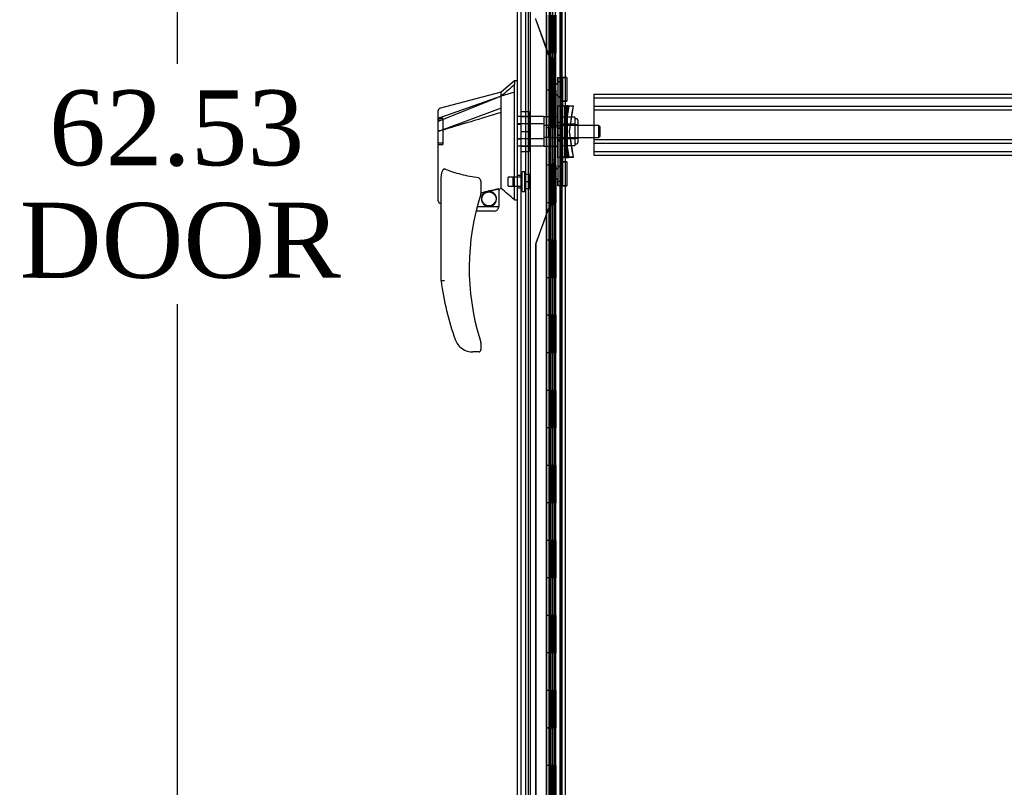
# Model space of a CAD drawing. Header units: inches. Extents: x 1 to 359, y -2 to 239.
# Tile 83 of 99: x 182 to 208, y 92 to 113. Entities that reach past the tile are written whole.
import ezdxf
from ezdxf.enums import TextEntityAlignment as Align
from ezdxf.lldxf.tags import DXFTag

# ---------------------------------------------------------------- set-up
doc = ezdxf.new("R2010")
doc.units = ezdxf.units.IN
doc.header["$MEASUREMENT"] = 0
for name, color, linetype in [('COM53964-2', 7, 'Continuous'), ('COM54746-60', 7, 'Continuous'), ('COM70220', 7, 'Continuous'), ('COM70739-9', 7, 'Continuous'), ('COM70838', 7, 'Continuous'), ('COM70839-3', 7, 'Continuous'), ('COM71196-6', 7, 'Continuous'), ('COM71197-1', 7, 'Continuous'), ('Default', 7, 'Continuous'), ('HAN13068', 7, 'Continuous'), ('HAN13068_NUT', 7, 'Continuous'), ('HAN13068_SCREW', 7, 'Continuous'), ('HAN_NUT', 7, 'Continuous'), ('RVT19000', 7, 'Continuous'), ('SPC87322', 7, 'Continuous')]:
    doc.layers.add(name, color=color, linetype=linetype)
doc.styles.add('SEACAD_Times_New_Roman', font='times.ttf')
tags = doc.linetypes.add('HIDDEN2', pattern=[0.1875, 0.125, -0.0625]).pattern_tags.tags
tags[6:7] = [DXFTag(74, 4), DXFTag(75, 0), DXFTag(340, '0'), DXFTag(46, 0.0), DXFTag(50, 0.0), DXFTag(44, 0.0), DXFTag(45, 0.0)]
tags[4:5] = [DXFTag(74, 4), DXFTag(75, 0), DXFTag(340, '0'), DXFTag(46, 0.0), DXFTag(50, 0.0), DXFTag(44, 0.0), DXFTag(45, 0.0)]
doc.dimstyles.new('HAMMOND_(STH_-_540x360)', dxfattribs={"dimtxt": 2, "dimasz": 2.5, "dimexe": 1, "dimexo": 1, "dimgap": 0.5, "dimtad": 0, "dimtih": 1, "dimtoh": 1, "dimzin": 0, "dimdsep": 46, "dimtxsty": 'SEACAD_Times_New_Roman', "dimblk1": '_SE_FILLED', "dimblk2": '_SE_FILLED', "dimsah": 1, "dimcen": 1, "dimadec": 0, "dimazin": 0, "dimtfac": 0.8, "dimtofl": 0, "dimtmove": 0, "dimatfit": 3, "dimfxl": 1, "dimtolj": 1, "dimtzin": 0, "dimarcsym": 0})

# ---------------------------------------------------------------- blocks, each defined once
blk = doc.blocks.new('SE4')
at = {"layer": 'COM53964-2', "color": 7, "linetype": 'HIDDEN2'}
for p, q in [((197.04, 110.716), (197.04, 110.578)), ((197.04, 110.716), (219.415, 110.716)), ((197.04, 110.621), (219.415, 110.621)), ((197.04, 110.578), (197.04, 109.229)), ((197.04, 110.397), (219.415, 110.397)), ((197.04, 110.302), (219.415, 110.302)), ((197.04, 109.505), (219.415, 109.505)), ((197.04, 109.41), (219.415, 109.41)), ((197.04, 109.229), (197.04, 109.091)), ((197.04, 109.186), (219.415, 109.186)), ((197.04, 109.091), (219.415, 109.091))]:
    blk.add_line(p, q, dxfattribs=at)
at = {"layer": 'COM54746-60', "color": 7, "linetype": 'HIDDEN2'}
for p, q in [((195.295, 139.821), (195.295, 79.821)), ((196.135, 139.821), (196.135, 79.821)), ((195.849, 138.821), (195.849, 79.821)), ((195.949, 79.821), (195.949, 138.821)), ((195.844, 112.821), (195.844, 111.82)), ((195.889, 112.821), (195.889, 111.82)), ((195.894, 112.821), (195.894, 111.82)), ((195.899, 111.821), (195.899, 112.821)), ((195.941, 111.821), (195.941, 112.821)), ((195.954, 111.82), (195.954, 112.821)), ((195.986, 111.821), (195.986, 112.821)), ((196.034, 111.821), (196.034, 112.821)), ((196.135, 112.669), (196.197, 112.669)), ((195.844, 111.822), (195.782, 111.822)), ((195.844, 111.822), (195.889, 111.822)), ((195.844, 111.821), (195.844, 110.821)), ((196.016, 111.822), (195.889, 111.822)), ((195.889, 110.821), (195.889, 111.82)), ((195.894, 110.821), (195.894, 111.82)), ((195.899, 111.821), (195.899, 110.821)), ((195.941, 111.821), (195.941, 110.821)), ((195.954, 110.821), (195.954, 111.82)), ((196.016, 111.82), (196.016, 111.821)), ((196.016, 110.821), (196.016, 111.82)), ((196.025, 111.821), (196.025, 110.821)), ((196.034, 111.821), (196.03, 111.821)), ((196.03, 110.821), (196.03, 111.821)), ((196.034, 110.821), (196.034, 111.821)), ((195.844, 110.821), (195.844, 109.82)), ((195.889, 110.821), (195.889, 109.82)), ((195.894, 110.821), (195.894, 109.82)), ((195.899, 109.821), (195.899, 110.821)), ((195.941, 109.821), (195.941, 110.821)), ((195.954, 109.82), (195.954, 110.821)), ((195.986, 109.821), (195.986, 110.821)), ((196.034, 110.821), (196.03, 110.821)), ((196.034, 109.821), (196.034, 110.821)), ((195.844, 109.822), (195.782, 109.822)), ((195.844, 109.822), (195.889, 109.822)), ((195.844, 109.821), (195.844, 108.821)), ((196.016, 109.822), (195.889, 109.822)), ((195.889, 108.821), (195.889, 109.82)), ((195.894, 108.821), (195.894, 109.82)), ((195.899, 109.821), (195.899, 108.821)), ((195.941, 109.821), (195.941, 108.821)), ((195.954, 108.821), (195.954, 109.82)), ((196.016, 109.82), (196.016, 109.821)), ((196.016, 108.821), (196.016, 109.82)), ((196.025, 109.821), (196.025, 108.821)), ((196.034, 109.821), (196.03, 109.821)), ((196.03, 108.821), (196.03, 109.821)), ((196.034, 108.821), (196.034, 109.821)), ((195.844, 108.821), (195.844, 107.82)), ((195.889, 108.821), (195.889, 107.82)), ((195.894, 108.821), (195.894, 107.82)), ((195.899, 107.821), (195.899, 108.821)), ((195.941, 107.821), (195.941, 108.821)), ((195.954, 107.82), (195.954, 108.821)), ((195.986, 107.821), (195.986, 108.821)), ((196.034, 108.821), (196.03, 108.821)), ((196.034, 107.821), (196.034, 108.821)), ((195.844, 107.822), (195.782, 107.822)), ((195.844, 107.822), (195.889, 107.822)), ((195.844, 107.821), (195.844, 106.821)), ((195.924, 107.822), (195.889, 107.822)), ((195.889, 106.821), (195.889, 107.82)), ((195.894, 106.821), (195.894, 107.82)), ((195.899, 107.821), (195.899, 106.821)), ((195.941, 107.821), (195.941, 106.821)), ((195.954, 106.821), (195.954, 107.82)), ((196.016, 107.822), (195.999, 107.822)), ((196.016, 107.82), (196.016, 107.821)), ((196.016, 106.821), (196.016, 107.82)), ((196.025, 107.821), (196.025, 106.821)), ((196.034, 107.821), (196.03, 107.821)), ((196.03, 106.821), (196.03, 107.821)), ((196.034, 106.821), (196.034, 107.821)), ((195.844, 106.821), (195.844, 105.82)), ((195.889, 106.821), (195.889, 105.82)), ((195.894, 106.821), (195.894, 105.82)), ((195.899, 105.821), (195.899, 106.821)), ((195.941, 105.821), (195.941, 106.821)), ((195.954, 105.82), (195.954, 106.821)), ((195.986, 105.821), (195.986, 106.821)), ((196.034, 106.821), (196.03, 106.821)), ((196.034, 105.821), (196.034, 106.821)), ((196.197, 106.973), (196.135, 106.973)), ((196.135, 106.669), (196.197, 106.669)), ((195.844, 105.822), (195.782, 105.822)), ((195.844, 105.822), (195.889, 105.822)), ((195.844, 105.821), (195.844, 104.821)), ((196.016, 105.822), (195.889, 105.822)), ((195.889, 104.821), (195.889, 105.82)), ((195.894, 104.821), (195.894, 105.82)), ((195.899, 105.821), (195.899, 104.821)), ((195.941, 105.821), (195.941, 104.821)), ((195.954, 104.821), (195.954, 105.82)), ((196.016, 105.82), (196.016, 105.821)), ((196.016, 104.821), (196.016, 105.82)), ((196.025, 105.821), (196.025, 104.821)), ((196.034, 105.821), (196.03, 105.821)), ((196.03, 104.821), (196.03, 105.821)), ((196.034, 104.821), (196.034, 105.821)), ((195.844, 104.821), (195.844, 103.82)), ((195.889, 104.821), (195.889, 103.82)), ((195.894, 104.821), (195.894, 103.82)), ((195.899, 103.821), (195.899, 104.821)), ((195.941, 103.821), (195.941, 104.821)), ((195.954, 103.82), (195.954, 104.821)), ((195.986, 103.821), (195.986, 104.821)), ((196.034, 104.821), (196.03, 104.821)), ((196.034, 103.821), (196.034, 104.821)), ((195.844, 103.822), (195.782, 103.822)), ((195.844, 103.822), (195.889, 103.822)), ((195.844, 103.821), (195.844, 102.821)), ((196.016, 103.822), (195.889, 103.822)), ((195.889, 102.821), (195.889, 103.82)), ((195.894, 102.821), (195.894, 103.82)), ((195.899, 103.821), (195.899, 102.821)), ((195.941, 103.821), (195.941, 102.821)), ((195.954, 102.821), (195.954, 103.82)), ((196.016, 103.82), (196.016, 103.821)), ((196.016, 102.821), (196.016, 103.82)), ((196.025, 103.821), (196.025, 102.821)), ((196.034, 103.821), (196.03, 103.821)), ((196.03, 102.821), (196.03, 103.821)), ((196.034, 102.821), (196.034, 103.821)), ((195.844, 102.821), (195.844, 101.82)), ((195.889, 102.821), (195.889, 101.82)), ((195.894, 102.821), (195.894, 101.82)), ((195.899, 101.821), (195.899, 102.821)), ((195.941, 101.821), (195.941, 102.821)), ((195.954, 101.82), (195.954, 102.821)), ((195.986, 101.821), (195.986, 102.821)), ((196.034, 102.821), (196.03, 102.821)), ((196.034, 101.821), (196.034, 102.821)), ((195.844, 101.822), (195.782, 101.822)), ((195.844, 101.822), (195.889, 101.822)), ((195.844, 101.821), (195.844, 100.821)), ((196.016, 101.822), (195.889, 101.822)), ((195.889, 100.821), (195.889, 101.82)), ((195.894, 100.821), (195.894, 101.82)), ((195.899, 101.821), (195.899, 100.821)), ((195.941, 101.821), (195.941, 100.821)), ((195.954, 100.821), (195.954, 101.82)), ((196.016, 101.82), (196.016, 101.821)), ((196.016, 100.821), (196.016, 101.82)), ((196.025, 101.821), (196.025, 100.821)), ((196.034, 101.821), (196.03, 101.821)), ((196.03, 100.821), (196.03, 101.821)), ((196.034, 100.821), (196.034, 101.821)), ((195.844, 100.821), (195.844, 99.82)), ((195.889, 100.821), (195.889, 99.82)), ((195.894, 100.821), (195.894, 99.82)), ((195.899, 99.821), (195.899, 100.821)), ((195.941, 99.821), (195.941, 100.821)), ((195.954, 99.82), (195.954, 100.821)), ((195.986, 99.821), (195.986, 100.821)), ((196.034, 100.821), (196.03, 100.821)), ((196.034, 99.821), (196.034, 100.821)), ((196.197, 100.973), (196.135, 100.973)), ((196.135, 100.669), (196.197, 100.669)), ((195.844, 99.822), (195.782, 99.822)), ((195.844, 99.822), (195.889, 99.822)), ((195.844, 99.821), (195.844, 98.821)), ((196.016, 99.822), (195.889, 99.822)), ((195.889, 98.821), (195.889, 99.82)), ((195.894, 98.821), (195.894, 99.82)), ((195.899, 99.821), (195.899, 98.821)), ((195.941, 99.821), (195.941, 98.821)), ((195.954, 98.821), (195.954, 99.82)), ((196.016, 99.82), (196.016, 99.821)), ((196.016, 98.821), (196.016, 99.82)), ((196.025, 99.821), (196.025, 98.821)), ((196.034, 99.821), (196.03, 99.821)), ((196.03, 98.821), (196.03, 99.821)), ((196.034, 98.821), (196.034, 99.821)), ((195.844, 98.821), (195.844, 97.82)), ((195.889, 98.821), (195.889, 97.82)), ((195.894, 98.821), (195.894, 97.82)), ((195.899, 97.821), (195.899, 98.821)), ((195.941, 97.821), (195.941, 98.821)), ((195.954, 97.82), (195.954, 98.821)), ((195.986, 97.821), (195.986, 98.821)), ((196.034, 98.821), (196.03, 98.821)), ((196.034, 97.821), (196.034, 98.821)), ((195.844, 97.822), (195.782, 97.822)), ((195.844, 97.822), (195.889, 97.822)), ((195.844, 97.821), (195.844, 96.821)), ((196.016, 97.822), (195.889, 97.822)), ((195.889, 96.821), (195.889, 97.82)), ((195.894, 96.821), (195.894, 97.82)), ((195.899, 97.821), (195.899, 96.821)), ((195.941, 97.821), (195.941, 96.821)), ((195.954, 96.821), (195.954, 97.82)), ((196.016, 97.82), (196.016, 97.821)), ((196.016, 96.821), (196.016, 97.82)), ((196.025, 97.821), (196.025, 96.821)), ((196.034, 97.821), (196.03, 97.821)), ((196.03, 96.821), (196.03, 97.821)), ((196.034, 96.821), (196.034, 97.821)), ((195.844, 96.821), (195.844, 95.82)), ((195.889, 96.821), (195.889, 95.82)), ((195.894, 96.821), (195.894, 95.82)), ((195.899, 95.821), (195.899, 96.821)), ((195.941, 95.821), (195.941, 96.821)), ((195.954, 95.82), (195.954, 96.821)), ((195.986, 95.821), (195.986, 96.821)), ((196.034, 96.821), (196.03, 96.821)), ((196.034, 95.821), (196.034, 96.821)), ((195.844, 95.822), (195.782, 95.822)), ((195.844, 95.822), (195.889, 95.822)), ((195.844, 95.821), (195.844, 94.821)), ((196.016, 95.822), (195.889, 95.822)), ((195.889, 94.821), (195.889, 95.82)), ((195.894, 94.821), (195.894, 95.82)), ((195.899, 95.821), (195.899, 94.821)), ((195.941, 95.821), (195.941, 94.821)), ((195.954, 94.821), (195.954, 95.82)), ((196.016, 95.82), (196.016, 95.821)), ((196.016, 94.821), (196.016, 95.82)), ((196.025, 95.821), (196.025, 94.821)), ((196.034, 95.821), (196.03, 95.821)), ((196.03, 94.821), (196.03, 95.821)), ((196.034, 94.821), (196.034, 95.821)), ((196.197, 94.973), (196.135, 94.973)), ((195.844, 94.821), (195.844, 93.82)), ((195.889, 94.821), (195.889, 93.82)), ((195.894, 94.821), (195.894, 93.82)), ((195.899, 93.821), (195.899, 94.821)), ((195.941, 93.821), (195.941, 94.821)), ((195.954, 93.82), (195.954, 94.821)), ((195.986, 93.821), (195.986, 94.821)), ((196.034, 94.821), (196.03, 94.821)), ((196.034, 93.821), (196.034, 94.821)), ((196.135, 94.669), (196.197, 94.669)), ((195.844, 93.822), (195.782, 93.822)), ((195.844, 93.822), (195.889, 93.822)), ((195.844, 93.821), (195.844, 92.821)), ((196.016, 93.822), (195.889, 93.822)), ((195.889, 92.821), (195.889, 93.82)), ((195.894, 92.821), (195.894, 93.82)), ((195.899, 93.821), (195.899, 92.821)), ((195.941, 93.821), (195.941, 92.821)), ((195.954, 92.821), (195.954, 93.82)), ((196.016, 93.82), (196.016, 93.821)), ((196.016, 92.821), (196.016, 93.82)), ((196.025, 93.821), (196.025, 92.821)), ((196.034, 93.821), (196.03, 93.821)), ((196.03, 92.821), (196.03, 93.821)), ((196.034, 92.821), (196.034, 93.821)), ((195.844, 92.821), (195.844, 91.82)), ((195.889, 92.821), (195.889, 91.82)), ((195.894, 92.821), (195.894, 91.82)), ((195.899, 91.821), (195.899, 92.821)), ((195.941, 91.821), (195.941, 92.821)), ((195.954, 91.82), (195.954, 92.821)), ((195.986, 91.821), (195.986, 92.821)), ((196.034, 92.821), (196.03, 92.821)), ((196.034, 91.821), (196.034, 92.821))]:
    blk.add_line(p, q, dxfattribs=at)
at = {"layer": 'COM54746-60', "color": 7, "linetype": 'Continuous'}
for p, q in [((195.782, 112.821), (195.782, 111.82)), ((196.016, 111.821), (196.016, 112.821)), ((196.025, 111.821), (196.025, 112.821)), ((196.03, 112.821), (196.03, 111.821)), ((195.986, 111.821), (195.782, 111.821)), ((195.782, 111.821), (195.782, 110.821)), ((196.016, 111.82), (195.782, 111.82)), ((195.986, 111.821), (195.986, 110.821)), ((196.03, 111.821), (195.986, 111.821)), ((195.782, 110.821), (195.782, 109.82)), ((195.986, 110.821), (195.782, 110.821)), ((195.986, 110.821), (195.782, 110.821)), ((196.03, 110.821), (195.986, 110.821)), ((196.016, 109.821), (196.016, 110.821)), ((196.025, 109.821), (196.025, 110.821)), ((196.03, 110.821), (196.03, 109.821)), ((195.986, 109.821), (195.782, 109.821)), ((195.782, 109.821), (195.782, 108.821)), ((196.016, 109.82), (195.782, 109.82)), ((195.986, 109.821), (195.986, 108.821)), ((196.03, 109.821), (195.986, 109.821)), ((195.782, 108.821), (195.782, 107.82)), ((195.986, 108.821), (195.782, 108.821)), ((195.986, 108.821), (195.782, 108.821)), ((196.03, 108.821), (195.986, 108.821)), ((196.016, 107.821), (196.016, 108.821)), ((196.025, 107.821), (196.025, 108.821)), ((196.03, 108.821), (196.03, 107.821)), ((195.986, 107.821), (195.782, 107.821)), ((195.782, 107.821), (195.782, 106.821)), ((196.016, 107.82), (195.782, 107.82)), ((195.986, 107.821), (195.986, 106.821)), ((196.03, 107.821), (195.986, 107.821)), ((195.782, 106.821), (195.782, 105.82)), ((195.986, 106.821), (195.782, 106.821)), ((195.986, 106.821), (195.782, 106.821)), ((196.03, 106.821), (195.986, 106.821)), ((196.016, 105.821), (196.016, 106.821)), ((196.025, 105.821), (196.025, 106.821)), ((196.03, 106.821), (196.03, 105.821)), ((195.986, 105.821), (195.782, 105.821)), ((195.782, 105.821), (195.782, 104.821)), ((196.016, 105.82), (195.782, 105.82)), ((195.986, 105.821), (195.986, 104.821)), ((196.03, 105.821), (195.986, 105.821)), ((195.782, 104.821), (195.782, 103.82)), ((195.986, 104.821), (195.782, 104.821)), ((195.986, 104.821), (195.782, 104.821)), ((196.03, 104.821), (195.986, 104.821)), ((196.016, 103.821), (196.016, 104.821)), ((196.025, 103.821), (196.025, 104.821)), ((196.03, 104.821), (196.03, 103.821)), ((195.986, 103.821), (195.782, 103.821)), ((195.782, 103.821), (195.782, 102.821)), ((196.016, 103.82), (195.782, 103.82)), ((195.986, 103.821), (195.986, 102.821)), ((196.03, 103.821), (195.986, 103.821)), ((195.782, 102.821), (195.782, 101.82)), ((195.986, 102.821), (195.782, 102.821)), ((195.986, 102.821), (195.782, 102.821)), ((196.03, 102.821), (195.986, 102.821)), ((196.016, 101.821), (196.016, 102.821)), ((196.025, 101.821), (196.025, 102.821)), ((196.03, 102.821), (196.03, 101.821)), ((195.986, 101.821), (195.782, 101.821)), ((195.782, 101.821), (195.782, 100.821)), ((196.016, 101.82), (195.782, 101.82)), ((195.986, 101.821), (195.986, 100.821)), ((196.03, 101.821), (195.986, 101.821)), ((195.782, 100.821), (195.782, 99.82)), ((195.986, 100.821), (195.782, 100.821)), ((195.986, 100.821), (195.782, 100.821)), ((196.03, 100.821), (195.986, 100.821)), ((196.016, 99.821), (196.016, 100.821)), ((196.025, 99.821), (196.025, 100.821)), ((196.03, 100.821), (196.03, 99.821)), ((195.986, 99.821), (195.782, 99.821)), ((195.782, 99.821), (195.782, 98.821)), ((196.016, 99.82), (195.782, 99.82)), ((195.986, 99.821), (195.986, 98.821)), ((196.03, 99.821), (195.986, 99.821)), ((195.782, 98.821), (195.782, 97.82)), ((195.986, 98.821), (195.782, 98.821)), ((195.986, 98.821), (195.782, 98.821)), ((196.03, 98.821), (195.986, 98.821)), ((196.016, 97.821), (196.016, 98.821)), ((196.025, 97.821), (196.025, 98.821)), ((196.03, 98.821), (196.03, 97.821)), ((195.986, 97.821), (195.782, 97.821)), ((195.782, 97.821), (195.782, 96.821)), ((196.016, 97.82), (195.782, 97.82)), ((195.986, 97.821), (195.986, 96.821)), ((196.03, 97.821), (195.986, 97.821)), ((195.782, 96.821), (195.782, 95.82)), ((195.986, 96.821), (195.782, 96.821)), ((195.986, 96.821), (195.782, 96.821)), ((196.03, 96.821), (195.986, 96.821)), ((196.016, 95.821), (196.016, 96.821)), ((196.025, 95.821), (196.025, 96.821)), ((196.03, 96.821), (196.03, 95.821)), ((195.986, 95.821), (195.782, 95.821)), ((195.782, 95.821), (195.782, 94.821)), ((196.016, 95.82), (195.782, 95.82)), ((195.986, 95.821), (195.986, 94.821)), ((196.03, 95.821), (195.986, 95.821)), ((195.782, 94.821), (195.782, 93.82)), ((195.986, 94.821), (195.782, 94.821)), ((195.986, 94.821), (195.782, 94.821)), ((196.03, 94.821), (195.986, 94.821)), ((196.016, 93.821), (196.016, 94.821)), ((196.025, 93.821), (196.025, 94.821)), ((196.03, 94.821), (196.03, 93.821)), ((195.986, 93.821), (195.782, 93.821)), ((195.782, 93.821), (195.782, 92.821)), ((196.016, 93.82), (195.782, 93.82)), ((195.986, 93.821), (195.986, 92.821)), ((196.03, 93.821), (195.986, 93.821)), ((195.782, 92.821), (195.782, 91.82)), ((195.986, 92.821), (195.782, 92.821)), ((195.986, 92.821), (195.782, 92.821)), ((196.03, 92.821), (195.986, 92.821)), ((196.016, 91.821), (196.016, 92.821)), ((196.025, 91.821), (196.025, 92.821)), ((196.03, 92.821), (196.03, 91.821))]:
    blk.add_line(p, q, dxfattribs=at)
at = {"layer": 'COM70220', "color": 7, "linetype": 'HIDDEN2'}
for p, q in [((195.106, 79.255), (195.106, 140.315)), ((195.107, 79.255), (195.107, 140.315)), ((195.109, 79.255), (195.109, 140.315)), ((195.355, 79.255), (195.355, 140.315))]:
    blk.add_line(p, q, dxfattribs=at)
at = {"layer": 'COM70739-9', "color": 7, "linetype": 'HIDDEN2'}
blk.add_line((196.167, 140.117), (196.167, 79.497), dxfattribs=at)
at = {"layer": 'COM70838', "color": 7, "linetype": 'HIDDEN2'}
for p, q in [((196.084, 111.115), (196.084, 111.151)), ((196.084, 111.151), (196.209, 111.151)), ((196.084, 111.115), (196.084, 110.401)), ((196.209, 111.034), (196.084, 111.034)), ((196.087, 111.034), (196.087, 111.159)), ((196.087, 111.159), (196.212, 111.159)), ((196.212, 111.042), (196.087, 111.042)), ((196.087, 111.034), (196.087, 108.409)), ((196.209, 111.151), (196.209, 111.115)), ((196.209, 110.456), (196.209, 111.115)), ((196.212, 111.159), (196.212, 111.034)), ((196.212, 111.034), (196.212, 108.409)), ((196.084, 110.644), (196.209, 110.644)), ((196.087, 110.652), (196.212, 110.652)), ((196.209, 108.999), (196.209, 110.456)), ((196.084, 109.026), (196.084, 110.401)), ((196.084, 110.401), (196.142, 110.401)), ((196.087, 110.409), (196.215, 110.409)), ((196.142, 109.026), (196.142, 110.401)), ((196.142, 110.401), (196.267, 110.401)), ((196.144, 109.026), (196.144, 110.401)), ((196.145, 110.409), (196.145, 109.034)), ((196.147, 110.409), (196.147, 109.034)), ((196.215, 110.409), (196.329, 110.409)), ((196.267, 109.026), (196.267, 110.401)), ((196.369, 110.401), (196.267, 110.401)), ((196.269, 109.714), (196.351, 110.276)), ((196.27, 110.409), (196.27, 109.034)), ((196.373, 110.409), (196.273, 109.721)), ((196.303, 109.026), (196.303, 110.401)), ((196.306, 110.409), (196.306, 109.034)), ((196.326, 109.026), (196.326, 110.401)), ((196.329, 110.409), (196.329, 109.034)), ((196.329, 110.409), (196.499, 110.409)), ((196.351, 110.276), (196.369, 110.401)), ((196.369, 110.401), (196.496, 110.401)), ((196.396, 109.714), (196.477, 110.276)), ((196.399, 109.721), (196.499, 110.409)), ((196.496, 110.401), (196.477, 110.276)), ((196.084, 109.959), (196.087, 109.959)), ((196.087, 109.966), (196.212, 109.966)), ((196.209, 109.8), (196.084, 109.8)), ((196.212, 109.808), (196.087, 109.808)), ((196.351, 109.151), (196.269, 109.714)), ((196.273, 109.721), (196.373, 109.034)), ((196.477, 109.151), (196.396, 109.714)), ((196.499, 109.034), (196.399, 109.721)), ((196.084, 109.627), (196.209, 109.627)), ((196.084, 109.469), (196.209, 109.469)), ((196.087, 109.635), (196.212, 109.635)), ((196.087, 109.476), (196.212, 109.476)), ((196.369, 109.026), (196.351, 109.151)), ((196.477, 109.151), (196.496, 109.026)), ((196.142, 109.026), (196.084, 109.026)), ((196.084, 109.026), (196.084, 108.313)), ((196.087, 109.034), (196.226, 109.034)), ((196.267, 109.026), (196.142, 109.026)), ((196.209, 108.313), (196.209, 108.999)), ((196.329, 109.034), (196.226, 109.034)), ((196.267, 109.026), (196.369, 109.026)), ((196.499, 109.034), (196.329, 109.034)), ((196.496, 109.026), (196.369, 109.026)), ((196.209, 108.783), (196.084, 108.783)), ((196.212, 108.791), (196.087, 108.791)), ((196.084, 108.393), (196.209, 108.393)), ((196.087, 108.284), (196.087, 108.409)), ((196.087, 108.401), (196.212, 108.401)), ((196.212, 108.409), (196.212, 108.284)), ((196.084, 108.276), (196.084, 108.313)), ((196.209, 108.276), (196.084, 108.276)), ((196.212, 108.284), (196.087, 108.284)), ((196.209, 108.313), (196.209, 108.276))]:
    blk.add_line(p, q, dxfattribs=at)
for centre, start, end in [((196.326, 110.456), 180, 208.0398), ((196.329, 110.436), 180, 193.5446), ((196.326, 108.999), 166.4554, 180), ((196.329, 108.979), 151.9602, 180)]:
    blk.add_arc(centre, 0.117, start, end, dxfattribs=at)
at = {"layer": 'COM70839-3', "color": 7, "linetype": 'HIDDEN2'}
for p, q in [((195.95, 110.476), (195.95, 138.378)), ((195.953, 110.483), (195.953, 138.386)), ((196.022, 110.476), (196.022, 138.378)), ((196.025, 110.483), (196.025, 138.386)), ((195.498, 112.694), (195.83, 111.775)), ((195.502, 112.701), (195.833, 111.783)), ((195.936, 110.564), (195.936, 111.614)), ((195.939, 111.622), (195.983, 111.622)), ((195.939, 110.572), (195.939, 111.622)), ((195.98, 110.564), (195.98, 111.614)), ((195.983, 110.572), (195.983, 111.622)), ((196.022, 110.98), (195.95, 110.98)), ((196.025, 110.987), (195.953, 110.987)), ((195.95, 110.699), (196.022, 110.699)), ((195.953, 110.706), (196.025, 110.706)), ((195.939, 110.572), (195.983, 110.572)), ((195.95, 110.464), (195.95, 110.476)), ((196.022, 110.464), (195.95, 110.464)), ((195.953, 110.472), (195.953, 110.483)), ((196.025, 110.483), (195.953, 110.483)), ((196.025, 110.472), (195.953, 110.472)), ((196.022, 110.476), (196.022, 110.464)), ((196.025, 110.483), (196.025, 110.472)), ((195.936, 108.863), (195.936, 107.813)), ((195.939, 108.871), (195.983, 108.871)), ((195.939, 108.871), (195.939, 107.821)), ((195.95, 108.952), (195.95, 108.963)), ((195.95, 81.049), (195.95, 108.952)), ((195.953, 108.971), (196.025, 108.971)), ((195.953, 108.959), (195.953, 108.971)), ((195.953, 81.057), (195.953, 108.959)), ((196.025, 108.959), (195.953, 108.959)), ((195.98, 108.863), (195.98, 107.813)), ((195.983, 108.871), (195.983, 107.821)), ((196.022, 81.049), (196.022, 108.952)), ((196.025, 108.971), (196.025, 108.959)), ((196.025, 81.057), (196.025, 108.959)), ((196.022, 108.729), (195.95, 108.729)), ((196.025, 108.736), (195.953, 108.736)), ((195.95, 108.448), (196.022, 108.448)), ((195.953, 108.455), (196.025, 108.455)), ((195.83, 107.652), (195.498, 106.734)), ((195.833, 107.66), (195.502, 106.741)), ((195.491, 106.691), (195.491, 81.049)), ((195.494, 106.699), (195.494, 81.057))]:
    blk.add_line(p, q, dxfattribs=at)
for centre, radius, start, end in [((195.616, 112.736), 0.125, 180, 199.8633), ((195.947, 111.818), 0.125, 199.8633, 244.8156), ((195.951, 111.825), 0.125, 199.8633, 244.8156), ((195.852, 111.614), 0.1, 51.6473, 64.8156), ((195.855, 111.622), 0.1, 51.6473, 64.8156), ((195.813, 111.629), 0.126, 356.7518, 34.4855), ((195.815, 107.813), 0.125, 325.3217, 3.4411), ((195.947, 107.61), 0.125, 115.1844, 160.1367), ((195.951, 107.617), 0.125, 115.1844, 160.1367), ((195.852, 107.813), 0.1, 295.1844, 308.3527), ((195.855, 107.821), 0.1, 295.1844, 308.3527), ((195.616, 106.691), 0.125, 160.1367, 180), ((195.619, 106.699), 0.125, 160.1367, 180)]:
    blk.add_arc(centre, radius, start, end, dxfattribs=at)
for points, knots in [([(195.917, 111.7), (195.919, 111.699), (195.921, 111.698), (195.927, 111.696), (195.935, 111.692), (195.95, 111.682), (195.965, 111.67), (195.974, 111.655), (195.979, 111.644), (195.982, 111.635), (195.983, 111.627), (195.983, 111.624), (195.983, 111.622)], [0, 0, 0, 0, 0.046761, 0.078989, 0.156051, 0.302551, 0.565706, 0.683753, 0.793954, 0.898513, 0.94939, 1, 1, 1, 1]), ([(196.025, 110.483), (196.025, 110.488), (196.022, 110.493), (196.013, 110.505), (196.007, 110.513), (195.997, 110.528), (195.992, 110.536), (195.987, 110.549), (195.985, 110.554), (195.984, 110.56), (195.984, 110.563), (195.983, 110.565), (195.983, 110.566), (195.983, 110.567), (195.983, 110.568), (195.983, 110.569), (195.983, 110.57), (195.983, 110.572)], [0, 0, 0, 0, 0.25, 0.25, 0.5, 0.5, 0.75, 0.75, 0.875, 0.875, 0.9375, 0.9375, 0.953125, 0.953125, 0.96875, 0.96875, 1, 1, 1, 1]), ([(195.983, 108.871), (195.983, 108.872), (195.983, 108.872), (195.983, 108.873), (195.983, 108.874), (195.983, 108.875), (195.983, 108.876), (195.984, 108.88), (195.984, 108.882), (195.985, 108.889), (195.987, 108.893), (195.992, 108.906), (195.997, 108.915), (196.007, 108.93), (196.013, 108.937), (196.02, 108.946), (196.022, 108.949), (196.023, 108.953), (196.024, 108.953), (196.024, 108.954), (196.024, 108.955), (196.025, 108.956), (196.025, 108.956), (196.025, 108.957), (196.025, 108.957), (196.025, 108.957), (196.025, 108.957), (196.025, 108.958), (196.025, 108.958), (196.025, 108.959)], [0, 0, 0, 0, 0.015625, 0.015625, 0.03125, 0.03125, 0.0625, 0.0625, 0.125, 0.125, 0.25, 0.25, 0.5, 0.5, 0.75, 0.75, 0.875, 0.875, 0.90625, 0.90625, 0.9375, 0.9375, 0.953125, 0.953125, 0.960938, 0.960938, 0.96875, 0.96875, 1, 1, 1, 1]), ([(195.983, 107.821), (195.983, 107.819), (195.983, 107.815), (195.982, 107.808), (195.979, 107.798), (195.974, 107.787), (195.965, 107.773), (195.95, 107.76), (195.935, 107.751), (195.927, 107.747), (195.921, 107.744), (195.919, 107.743), (195.917, 107.742)], [0, 0, 0, 0, 0.05061, 0.101487, 0.206046, 0.316229, 0.434294, 0.697449, 0.843949, 0.921009, 0.953225, 1, 1, 1, 1])]:
    blk.add_open_spline(points, degree=3, knots=knots, dxfattribs=at)
at = {"layer": 'COM71196-6', "color": 7, "linetype": 'Continuous'}
for p, q in [((195.01, 78.745), (195.01, 140.897)), ((195.78, 78.65), (195.78, 140.992))]:
    blk.add_line(p, q, dxfattribs=at)
at = {"layer": 'COM71196-6', "color": 7, "linetype": 'HIDDEN2'}
for p, q in [((195.105, 78.745), (195.105, 140.897)), ((195.885, 140.557), (195.885, 79.057)), ((195.01, 109.92), (195.105, 109.92)), ((195.01, 109.523), (195.105, 109.523)), ((195.105, 108.55), (195.01, 108.55)), ((195.01, 108.216), (195.105, 108.216))]:
    blk.add_line(p, q, dxfattribs=at)
at = {"layer": 'COM71197-1', "color": 7, "linetype": 'HIDDEN2'}
for p, q in [((195.23, 79.152), (195.23, 140.462)), ((196.292, 79.152), (196.292, 140.462))]:
    blk.add_line(p, q, dxfattribs=at)
at = {"layer": 'COM71197-1', "color": 7, "linetype": 'Continuous'}
blk.add_line((196.197, 79.152), (196.197, 140.462), dxfattribs=at)
at = {"layer": 'HAN13068', "color": 7, "linetype": 'Continuous'}
for p, q in [((194.93, 111.071), (194.575, 110.771)), ((195.01, 111.071), (194.927, 111.071)), ((194.93, 111.071), (194.93, 110.969)), ((194.93, 110.91), (194.93, 110.969)), ((194.575, 110.771), (192.927, 110.33)), ((194.575, 110.659), (194.575, 110.771)), ((194.93, 110.823), (194.93, 110.91)), ((194.93, 108.333), (194.93, 110.823)), ((194.575, 110.659), (192.94, 110.003)), ((194.575, 110.513), (194.575, 110.659)), ((194.575, 110.419), (194.575, 110.513)), ((192.895, 109.978), (192.895, 110.275)), ((194.575, 110.345), (192.951, 109.742)), ((194.575, 110.345), (194.575, 110.419)), ((194.575, 108.46), (194.575, 110.345)), ((192.895, 110.021), (192.895, 110.002)), ((192.895, 109.744), (192.895, 109.978)), ((192.895, 107.872), (192.895, 109.744)), ((192.949, 109.742), (192.951, 109.742)), ((192.975, 105.738), (192.975, 108.409)), ((194.035, 108.328), (194.035, 108.065)), ((194.575, 108.314), (194.575, 108.46)), ((194.93, 107.928), (194.93, 108.333)), ((194.035, 108.079), (194.162, 108.108)), ((194.246, 108.128), (194.48, 108.182)), ((194.51, 108.186), (194.575, 108.201)), ((194.51, 108.186), (194.51, 108.186)), ((194.51, 108.186), (194.51, 107.721)), ((194.575, 108.201), (194.575, 108.314)), ((192.969, 107.813), (192.975, 107.815)), ((194.93, 107.903), (194.93, 107.928)), ((194.93, 107.901), (195.01, 107.901)), ((194.385, 107.596), (193.905, 107.596)), ((193.937, 107.721), (194.51, 107.721)), ((193.538, 103.936), (193.537, 103.934)), ((194.035, 104.084), (194.035, 103.906)), ((193.975, 103.846), (193.82, 103.846))]:
    blk.add_line(p, q, dxfattribs=at)
at = {"layer": 'HAN13068', "color": 7, "linetype": 'HIDDEN2'}
for p, q in [((194.93, 110.765), (194.575, 110.659)), ((194.575, 110.659), (192.937, 110.087)), ((193.02, 110.071), (192.895, 110.071)), ((193.02, 110.021), (192.895, 110.021)), ((193.02, 110.071), (193.02, 109.371)), ((195.712, 110.117), (195.01, 110.117)), ((195.712, 109.921), (195.01, 109.921)), ((195.712, 110.117), (195.712, 109.921)), ((195.712, 109.921), (195.712, 109.522)), ((192.951, 109.738), (192.949, 109.738)), ((195.837, 109.881), (195.712, 109.881)), ((195.837, 109.881), (195.837, 109.721)), ((195.837, 109.721), (195.837, 109.561)), ((197.172, 109.881), (196.212, 109.881)), ((197.172, 109.561), (197.172, 109.881)), ((197.202, 109.851), (197.172, 109.881)), ((197.202, 109.851), (197.202, 109.591)), ((192.895, 109.421), (193.02, 109.421)), ((195.712, 109.522), (195.01, 109.522)), ((195.837, 109.561), (195.712, 109.561)), ((195.712, 109.522), (195.712, 109.326)), ((196.212, 109.561), (197.172, 109.561)), ((197.172, 109.561), (197.202, 109.591)), ((192.895, 109.371), (193.02, 109.371)), ((195.712, 109.326), (195.01, 109.326)), ((194.885, 108.5), (194.885, 108.267)), ((195.135, 108.5), (194.885, 108.5)), ((195.135, 108.546), (195.01, 108.546)), ((194.885, 108.267), (195.135, 108.267)), ((195.01, 108.221), (195.135, 108.221)), ((192.975, 107.815), (192.976, 107.815))]:
    blk.add_line(p, q, dxfattribs=at)
at = {"layer": 'HAN13068', "color": 7, "linetype": 'Continuous'}
blk.add_circle((194.249, 107.925), 0.188, dxfattribs=at)
for centre, radius, start, end in [((192.955, 110.275), 0.06, 105.824, 180.0002), ((192.94, 110.102), 0.361, 262.9065, 271.5232), ((193.975, 108.065), 0.06, 342.105, 0), ((194.249, 107.925), 0.202, 115.2676, 90.8956), ((193.987, 109.053), 0.961, 280.5316, 285.6316), ((158.164, 64.755), 56.686, 49.5649, 50.0347), ((200.139, 106.075), 6.417, 162.105, 197.0102), ((194.385, 107.721), 0.125, 270, 310.5358), ((194.385, 107.721), 0.125, 310.5358, 346.1135), ((194.385, 107.721), 0.125, 346.1135, 360), ((200.315, 106.674), 7.4, 187.261, 199.7146), ((193.82, 104.346), 0.5, 199.7146, 235.4377), ((193.82, 104.346), 0.5, 235.4377, 270), ((193.975, 103.906), 0.06, 270, 0), ((193.975, 104.084), 0.06, 0, 17.895)]:
    blk.add_arc(centre, radius, start, end, dxfattribs=at)
at = {"layer": 'HAN13068', "color": 7, "linetype": 'HIDDEN2'}
for centre, radius, start, end in [((192.955, 110.275), 0.06, 180.0002, 180.0185), ((194.249, 107.925), 0.202, 110.0952, 0), ((194.249, 107.925), 0.202, 0, 92.0856)]:
    blk.add_arc(centre, radius, start, end, dxfattribs=at)
at = {"layer": 'HAN13068', "color": 7, "linetype": 'Continuous'}
blk.add_ellipse((192.955, 107.872), major_axis=(0.06, 0), ratio=0.999979, start_param=3.141468, end_param=4.950188, dxfattribs=at)
at = {"layer": 'HAN13068', "color": 7, "linetype": 'HIDDEN2'}
blk.add_ellipse((192.955, 107.872), major_axis=(0.06, 0), ratio=0.999979, start_param=3.137508, end_param=3.141468, dxfattribs=at)
at = {"layer": 'HAN13068', "color": 7, "linetype": 'Continuous'}
blk.add_open_spline([(194.93, 110.969), (194.812, 110.866), (194.694, 110.762), (194.575, 110.659)], degree=3, dxfattribs=at)
at = {"layer": 'HAN13068', "color": 7, "linetype": 'HIDDEN2'}
for points in [[(194.575, 110.228), (194.034, 110.064), (193.492, 109.901), (192.951, 109.738)], [(194.48, 108.184), (194.332, 108.152), (194.183, 108.119), (194.035, 108.086)]]:
    blk.add_open_spline(points, degree=3, dxfattribs=at)
for points, knots in [([(192.937, 110.087), (192.925, 110.085), (192.914, 110.08), (192.899, 110.068), (192.895, 110.061), (192.895, 110.053)], [0, 0, 0, 0, 0.5, 0.5, 1, 1, 1, 1]), ([(192.949, 109.737), (192.942, 109.738), (192.935, 109.738), (192.921, 109.738), (192.916, 109.738), (192.908, 109.739), (192.906, 109.739), (192.902, 109.739), (192.901, 109.739), (192.898, 109.739), (192.897, 109.739), (192.896, 109.74), (192.895, 109.74), (192.895, 109.74)], [0, 0, 0, 0, 0.25, 0.25, 0.5, 0.5, 0.625, 0.625, 0.75, 0.75, 0.875, 0.875, 1, 1, 1, 1]), ([(194.51, 108.187), (194.51, 108.188), (194.509, 108.188), (194.506, 108.188), (194.504, 108.188), (194.496, 108.187), (194.488, 108.186), (194.48, 108.184)], [0, 0, 0, 0, 0.25, 0.25, 0.5, 0.5, 1, 1, 1, 1]), ([(193.912, 107.626), (193.911, 107.622), (193.91, 107.619), (193.909, 107.611), (193.908, 107.608), (193.906, 107.6), (193.905, 107.596), (193.905, 107.596)], [0, 0, 0, 0, 0.25, 0.25, 0.5, 0.5, 1, 1, 1, 1]), ([(193.937, 107.721), (193.937, 107.721), (193.936, 107.72), (193.936, 107.717), (193.935, 107.715), (193.933, 107.707), (193.931, 107.699), (193.929, 107.691)], [0, 0, 0, 0, 0.25, 0.25, 0.5, 0.5, 1, 1, 1, 1])]:
    blk.add_open_spline(points, degree=3, knots=knots, dxfattribs=at)
at = {"layer": 'HAN13068', "color": 7, "linetype": 'Continuous'}
for points, knots in [([(192.94, 110.003), (192.927, 110.002), (192.916, 109.999), (192.9, 109.99), (192.895, 109.984), (192.895, 109.978)], [0, 0, 0, 0, 0.5, 0.5, 1, 1, 1, 1]), ([(192.975, 108.409), (192.975, 108.466), (192.979, 108.524), (192.994, 108.609), (193, 108.638), (193.015, 108.678), (193.02, 108.692), (193.033, 108.71), (193.038, 108.716), (193.05, 108.723), (193.058, 108.724), (193.065, 108.721)], [0, 0, 0, 0, 0.5, 0.5, 0.75, 0.75, 0.875, 0.875, 0.9375, 0.9375, 1, 1, 1, 1]), ([(193.975, 108.483), (193.897, 108.494), (193.82, 108.506), (193.665, 108.536), (193.588, 108.553), (193.436, 108.593), (193.36, 108.615), (193.212, 108.664), (193.138, 108.692), (193.065, 108.721)], [0, 0, 0, 0, 0.25, 0.25, 0.5, 0.5, 0.75, 0.75, 1, 1, 1, 1]), ([(193.975, 108.483), (193.979, 108.483), (193.983, 108.481), (193.989, 108.477), (193.992, 108.474), (194, 108.466), (194.004, 108.46), (194.011, 108.447), (194.014, 108.44), (194.02, 108.427), (194.022, 108.42), (194.028, 108.399), (194.031, 108.385), (194.033, 108.364), (194.034, 108.357), (194.035, 108.343), (194.035, 108.336), (194.035, 108.328)], [0, 0, 0, 0, 0.0625, 0.0625, 0.125, 0.125, 0.25, 0.25, 0.375, 0.375, 0.5, 0.5, 0.75, 0.75, 0.875, 0.875, 1, 1, 1, 1]), ([(194.48, 108.182), (194.484, 108.183), (194.488, 108.184), (194.495, 108.185), (194.499, 108.186), (194.507, 108.187), (194.51, 108.187), (194.51, 108.186)], [0, 0, 0, 0, 0.25, 0.25, 0.5, 0.5, 1, 1, 1, 1]), ([(193.065, 105.744), (193.059, 105.744), (193.053, 105.743), (193.042, 105.743), (193.036, 105.742), (193.02, 105.741), (193.01, 105.741), (192.997, 105.74), (192.994, 105.74), (192.987, 105.739), (192.984, 105.739), (192.98, 105.739), (192.978, 105.739), (192.976, 105.739), (192.975, 105.738), (192.975, 105.738)], [0, 0, 0, 0, 0.125, 0.125, 0.25, 0.25, 0.5, 0.5, 0.625, 0.625, 0.75, 0.75, 0.875, 0.875, 1, 1, 1, 1]), ([(194.003, 104.197), (194.008, 104.18), (194.013, 104.163), (194.021, 104.137), (194.024, 104.129), (194.028, 104.117), (194.029, 104.113), (194.031, 104.108), (194.031, 104.106), (194.032, 104.104), (194.032, 104.103), (194.032, 104.103)], [0, 0, 0, 0, 0.5, 0.5, 0.75, 0.75, 0.875, 0.875, 0.9375, 0.9375, 1, 1, 1, 1])]:
    blk.add_open_spline(points, degree=3, knots=knots, dxfattribs=at)
at = {"layer": 'HAN13068_NUT', "color": 7, "linetype": 'HIDDEN2'}
for p, q in [((196.537, 110.105), (196.212, 110.105)), ((196.537, 109.913), (196.212, 109.913)), ((196.537, 110.105), (196.537, 110.009)), ((196.587, 110.054), (196.537, 110.054)), ((196.537, 110.009), (196.537, 109.913)), ((196.537, 109.913), (196.537, 109.721)), ((196.617, 110.024), (196.617, 109.419)), ((196.617, 109.896), (196.212, 109.896)), ((196.537, 109.721), (196.537, 109.529)), ((196.212, 109.546), (196.617, 109.546)), ((196.537, 109.529), (196.212, 109.529)), ((196.537, 109.529), (196.537, 109.433)), ((196.537, 109.433), (196.537, 109.337)), ((196.537, 109.389), (196.587, 109.389)), ((196.537, 109.337), (196.212, 109.337))]:
    blk.add_line(p, q, dxfattribs=at)
for centre, start, end in [((196.587, 110.024), 0, 90), ((196.587, 109.419), 270, 0)]:
    blk.add_arc(centre, 0.03, start, end, dxfattribs=at)
at = {"layer": 'HAN13068_SCREW', "color": 7, "linetype": 'HIDDEN2'}
for p, q in [((195.135, 108.121), (195.135, 108.646)), ((195.205, 108.646), (195.135, 108.646)), ((195.205, 108.121), (195.205, 108.646)), ((194.76, 108.267), (194.76, 108.499)), ((195.135, 108.499), (194.76, 108.499)), ((195.342, 108.576), (195.205, 108.576)), ((195.342, 108.383), (195.205, 108.383)), ((195.342, 108.383), (195.342, 108.576)), ((195.342, 108.191), (195.342, 108.383)), ((194.76, 108.267), (195.135, 108.267)), ((195.135, 108.121), (195.205, 108.121)), ((195.342, 108.191), (195.205, 108.191))]:
    blk.add_line(p, q, dxfattribs=at)
at = {"layer": 'HAN_NUT', "color": 7, "linetype": 'HIDDEN2'}
for p, q in [((195.105, 110.251), (195.32, 110.251)), ((195.32, 109.721), (195.32, 110.251)), ((195.32, 110.114), (195.105, 110.114)), ((195.105, 109.721), (195.32, 109.721)), ((195.32, 109.191), (195.32, 109.721)), ((195.105, 109.329), (195.32, 109.329)), ((195.105, 109.191), (195.32, 109.191))]:
    blk.add_line(p, q, dxfattribs=at)
at = {"layer": 'RVT19000', "color": 7, "linetype": 'HIDDEN2'}
for p, q in [((195.872, 110.98), (195.872, 110.699)), ((196.084, 110.98), (195.872, 110.98)), ((195.875, 110.987), (195.875, 110.706)), ((196.087, 110.987), (195.875, 110.987)), ((196.209, 111.034), (196.084, 111.034)), ((196.212, 111.042), (196.087, 111.042)), ((196.209, 111.152), (196.209, 111.151)), ((196.322, 111.152), (196.209, 111.152)), ((196.212, 111.159), (196.212, 111.159)), ((196.325, 111.159), (196.212, 111.159)), ((196.322, 111.152), (196.322, 110.527)), ((196.325, 111.159), (196.325, 110.534)), ((195.872, 110.699), (196.084, 110.699)), ((195.875, 110.706), (196.087, 110.706)), ((196.084, 110.644), (196.209, 110.644)), ((196.087, 110.652), (196.212, 110.652)), ((196.209, 110.527), (196.322, 110.527)), ((196.212, 110.534), (196.325, 110.534)), ((196.322, 108.901), (196.209, 108.901)), ((196.325, 108.908), (196.212, 108.908)), ((196.322, 108.901), (196.322, 108.276)), ((196.325, 108.908), (196.325, 108.283)), ((195.872, 108.729), (195.872, 108.448)), ((196.084, 108.729), (195.872, 108.729)), ((195.875, 108.736), (195.875, 108.455)), ((196.087, 108.736), (195.875, 108.736)), ((196.209, 108.783), (196.084, 108.783)), ((196.212, 108.791), (196.087, 108.791)), ((195.872, 108.448), (196.084, 108.448)), ((195.875, 108.455), (196.087, 108.455)), ((196.084, 108.393), (196.209, 108.393)), ((196.087, 108.401), (196.212, 108.401)), ((196.209, 108.276), (196.209, 108.276)), ((196.209, 108.276), (196.322, 108.276)), ((196.212, 108.284), (196.212, 108.283)), ((196.212, 108.283), (196.325, 108.283))]:
    blk.add_line(p, q, dxfattribs=at)
at = {"layer": 'SPC87322', "color": 7, "linetype": 'HIDDEN2'}
for p, q in [((196.087, 110.114), (195.712, 110.114)), ((196.212, 109.959), (196.087, 109.959)), ((196.212, 109.949), (196.087, 109.949)), ((195.837, 109.881), (196.212, 109.881)), ((195.837, 109.561), (196.212, 109.561)), ((196.212, 109.494), (196.087, 109.494)), ((196.212, 109.484), (196.087, 109.484)), ((195.712, 109.329), (196.087, 109.329))]:
    blk.add_line(p, q, dxfattribs=at)
blk = doc.blocks.new('DMBLK8')
at = {"layer": 'Default', "linetype": 'Continuous', "transparency": 16777216}
for points in [[(185.526, 138.587), (186.359, 138.587), (185.943, 141.087)], [(185.526, 81.055), (185.943, 78.555), (186.359, 81.055)]]:
    blk.add_hatch(color=7, dxfattribs=at).paths.add_polyline_path(points)
at = {"layer": 'Default', "color": 7, "linetype": 'Continuous', "transparency": 16777216}
for p, q in [((194.543, 141.087), (184.943, 141.087)), ((185.943, 141.087), (185.943, 111.521)), ((185.943, 105.121), (185.943, 78.555)), ((194.543, 78.555), (184.943, 78.555))]:
    blk.add_line(p, q, dxfattribs=at)
at = {"layer": 'Default', "color": 7, "linetype": 'Continuous', "transparency": 16777216, "style": 'SEACAD_Times_New_Roman'}
for s, p in [('62.53', (182.53, 110.821)), ('DOOR', (181.748, 107.821))]:
    blk.add_text(s, height=2, dxfattribs=at).set_placement(p, align=Align.TOP_LEFT)
blk = doc.blocks.new('_SE_FILLED')
at = {"color": 0}
blk.add_line((0, 0), (-1, 0), dxfattribs=at)
blk.add_solid([(0, 0), (-1, -0.1665), (-1, 0.1665), (0, 0)], dxfattribs=at)

msp = doc.modelspace()

# ---------------------------------------------------------------- block references
at = {"layer": 'Default'}
msp.add_blockref('SE4', (0, 0), dxfattribs=at)

# ---------------------------------------------------------------- dimensions: what is measured, and where the dimension line sits
at = {"layer": 'Default', "color": 7, "linetype": 'Continuous'}
dim = msp.add_linear_dim(base=(185.943, 141.087), p1=(195.543, 141.087), p2=(195.543, 78.555), angle=270, text='\\A1;<>\\PDOOR', dimstyle='HAMMOND_(STH_-_540x360)', dxfattribs=at)
dim.commit()
dim.dimension.update_dxf_attribs({"geometry": 'DMBLK8', "text_midpoint": (185.943, 109.821), "dimtype": 161})

doc.saveas('drawing.dxf')
